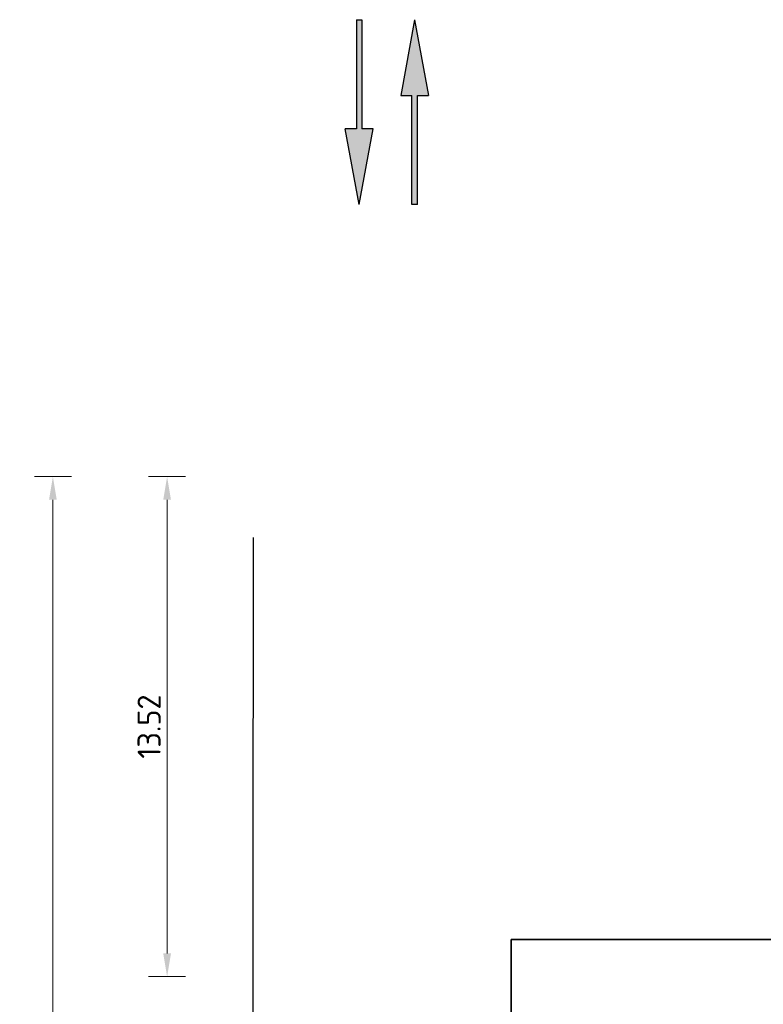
# Model space of a CAD drawing. Header units: metres. Extents: x -173 to 224, y -225 to 46.
# Tile 22 of 42: x -12 to 8, y 10 to 36. Entities that reach past the tile are written whole.
import ezdxf

# ---------------------------------------------------------------- set-up
doc = ezdxf.new("R2010")
doc.units = ezdxf.units.M
doc.layers.get('0').update_dxf_attribs({"lineweight": 25})
doc.layers.get('Defpoints').update_dxf_attribs({"color": 40, "lineweight": 25})
for name, color, linetype, lineweight in [('N-WE-VH-KANTVERHARDING-G', 210, 'Continuous', 35), ('N-WE-VW-MARKERING_PIJL-S', 7, 'Continuous', 25), ('X-XX-AL-M', 7, 'Continuous', 18), ('X-XX-AL-M-250', 7, 'Continuous', 18)]:
    doc.layers.add(name, color=color, linetype=linetype, lineweight=lineweight)
doc.styles.add('NLCS-ISO-M250-T25', font='NLCS-ISO.ttf', dxfattribs={"height": 0.625})
doc.dimstyles.new('NLCS-M250-T25-PIJL_L2_H4', dxfattribs={"dimscale": 0.25, "dimtxt": 2.5, "dimasz": 2.5, "dimexe": 2, "dimexo": 2, "dimgap": 0.7, "dimtad": 1, "dimzin": 0, "dimdsep": 46, "dimtxsty": 'NLCS-ISO-M250-T25', "dimcen": 0, "dimdle": 2, "dimclrd": 256, "dimclre": 256, "dimclrt": 256, "dimadec": 4, "dimazin": 0, "dimtfac": 1, "dimtdec": 3, "dimtofl": 0, "dimtmove": 0, "dimatfit": 3, "dimfxl": 2, "dimfxlon": 1, "dimtfillclr": 256, "dimtolj": 1, "dimtzin": 0, "dimlwd": -1, "dimlwe": -1, "dimarcsym": 0})

# ---------------------------------------------------------------- blocks, each defined once
blk = doc.blocks.new('*D83')
at = {"layer": 'Defpoints', "color": 0, "transparency": 16777216}
for p in [(2.22, 23.865), (-11.27, -25.154), (2.22, -25.154)]:
    blk.add_point(p, dxfattribs=at)
at = {"layer": 'X-XX-AL-M', "transparency": 16777216}
for p, q in [((-10.77, 23.865), (-11.77, 23.865)), ((-11.27, 23.24), (-11.27, -24.529)), ((-10.77, -25.154), (-11.77, -25.154))]:
    blk.add_line(p, q, dxfattribs=at)
for points in [[(-11.374, 23.24), (-11.166, 23.24), (-11.27, 23.865)], [(-11.374, -24.529), (-11.166, -24.529), (-11.27, -25.154)]]:
    blk.add_solid(points, dxfattribs=at)
at = {"layer": 'X-XX-AL-M', "transparency": 16777216, "insert": (-11.758, -0.645), "char_height": 0.625, "attachment_point": 5, "rotation": 90, "style": 'NLCS-ISO-M250-T25'}
blk.add_mtext('\\A1;49.02', dxfattribs=at)
blk = doc.blocks.new('*D91')
at = {"layer": 'Defpoints', "color": 0, "transparency": 16777216}
for p in [(2.22, 23.865), (-8.18, 10.346), (2.22, 10.346)]:
    blk.add_point(p, dxfattribs=at)
at = {"layer": 'X-XX-AL-M-250', "transparency": 16777216}
for p, q in [((-7.68, 23.865), (-8.68, 23.865)), ((-8.18, 23.24), (-8.18, 10.971)), ((-7.68, 10.346), (-8.68, 10.346))]:
    blk.add_line(p, q, dxfattribs=at)
for points in [[(-8.284, 23.24), (-8.076, 23.24), (-8.18, 23.865)], [(-8.284, 10.971), (-8.076, 10.971), (-8.18, 10.346)]]:
    blk.add_solid(points, dxfattribs=at)
at = {"layer": 'X-XX-AL-M-250', "transparency": 16777216, "insert": (-8.667, 17.105), "char_height": 0.625, "attachment_point": 5, "rotation": 90, "style": 'NLCS-ISO-M250-T25'}
blk.add_mtext('\\A1;13.52', dxfattribs=at)
blk = doc.blocks.new('N-SVW-MARKERING_PIJL_RD_5.0')
blk.add_hatch(color=256).paths.add_polyline_path([(2.95, 0.375), (2.95, 0.075), (0, 0.075), (0, -0.075), (2.95, -0.075), (2.95, -0.375), (5, 0)])
for p, q in [((2.95, 0.375), (2.95, 0.075)), ((5, 0), (2.95, 0.375)), ((0, 0.075), (2.95, 0.075)), ((0, -0.075), (0, 0.075)), ((5, 0), (2.95, -0.375)), ((0, -0.075), (2.95, -0.075)), ((2.95, -0.075), (2.95, -0.375))]:
    blk.add_line(p, q)
blk = doc.blocks.new('*D290')
at = {"layer": 'Defpoints', "color": 0, "transparency": 16777216}
for p in [(2.22, 23.865), (-8.18, 10.346), (2.22, 10.346)]:
    blk.add_point(p, dxfattribs=at)
at = {"layer": 'X-XX-AL-M-250', "transparency": 16777216}
for p, q in [((-7.68, 23.865), (-8.68, 23.865)), ((-8.18, 23.24), (-8.18, 10.971)), ((-7.68, 10.346), (-8.68, 10.346))]:
    blk.add_line(p, q, dxfattribs=at)
for points in [[(-8.284, 23.24), (-8.076, 23.24), (-8.18, 23.865)], [(-8.284, 10.971), (-8.076, 10.971), (-8.18, 10.346)]]:
    blk.add_solid(points, dxfattribs=at)
at = {"layer": 'X-XX-AL-M-250', "transparency": 16777216, "insert": (-8.667, 17.105), "char_height": 0.625, "attachment_point": 5, "rotation": 90, "style": 'NLCS-ISO-M250-T25'}
blk.add_mtext('\\A1;13.52', dxfattribs=at)

msp = doc.modelspace()

# ---------------------------------------------------------------- linework, layer by layer
at = {"layer": 'Defpoints', "flags": 128}
msp.add_lwpolyline([(-5.855, 22.221), (-5.895, -26.654)], dxfattribs=at)
at = {"layer": 'N-WE-VH-KANTVERHARDING-G', "flags": 128}
for points in [[(1.123, -2.154), (1.123, 11.346)], [(74.623, 11.346), (1.123, 11.346)]]:
    msp.add_lwpolyline(points, dxfattribs=at)

# ---------------------------------------------------------------- block references
at = {"layer": 'N-WE-VW-MARKERING_PIJL-S'}
for p, rotation in [((-2.985, 36.219), 270), ((-1.485, 31.219), 90)]:
    msp.add_blockref('N-SVW-MARKERING_PIJL_RD_5.0', p, dxfattribs=dict(at, rotation=rotation))

# ---------------------------------------------------------------- dimensions: what is measured, and where the dimension line sits
at = {"layer": 'X-XX-AL-M'}
dim = msp.add_aligned_dim(p1=(2.22, 23.865), p2=(2.22, -25.154), distance=-13.491, dimstyle='NLCS-M250-T25-PIJL_L2_H4', dxfattribs=at)
dim.commit()
dim.dimension.update_dxf_attribs({"geometry": '*D83', "text_midpoint": (-11.758, -0.645)})
at = {"layer": 'X-XX-AL-M-250'}
for picture in ['*D91', '*D290']:
    dim = msp.add_aligned_dim(p1=(2.22, 23.865), p2=(2.22, 10.346), distance=-10.4, dimstyle='NLCS-M250-T25-PIJL_L2_H4', dxfattribs=at)
    dim.commit()
    dim.dimension.update_dxf_attribs({"geometry": picture, "text_midpoint": (-8.667, 17.105)})

doc.saveas('drawing.dxf')
